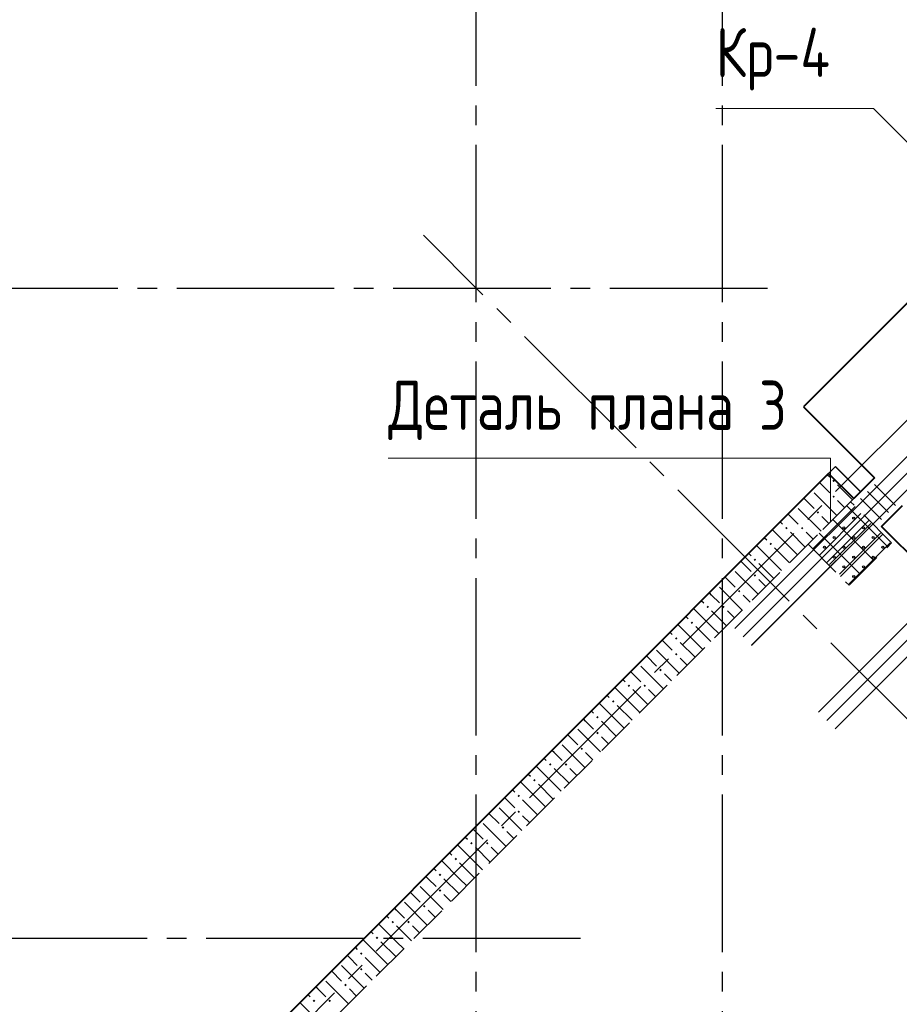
# Model space of a CAD drawing. Header units: millimetres. Extents: x 40580 to 1167576, y -220995 to 81020.
# Tile 170 of 256: x 493201 to 497669, y -109833 to -104833. Entities that reach past the tile are written whole.
import ezdxf

# ---------------------------------------------------------------- set-up
doc = ezdxf.new("R2010")
doc.units = ezdxf.units.MM
for name, pattern in [('______2', [270, 200, -70]), ('______5', [1100, 800, -100, 100, -100]), ('CENTER', [2, 1.25, -0.25, 0.25, -0.25])]:
    doc.linetypes.add(name, pattern=pattern)
for name, color, linetype, lineweight in [('S1 Стержни арматуры фон', 7, 'Continuous', 25), ('Standard', 7, 'Continuous', 25), ('Вспомогательная арматура', 52, 'Continuous', 25), ('ОСИ', 7, 'CENTER', 15), ('Основная', 7, 'Continuous', 40), ('Позиционная метка номер позиции', 7, 'Continuous', 13), ('Поперечное армирование AW фон', 7, 'Continuous', 25), ('Примечания', 7, 'Continuous', 13)]:
    doc.layers.add(name, color=color, linetype=linetype, lineweight=lineweight)
doc.layers.add('ЖБ Стена верхний уровень', color=7, linetype='______2', true_color=0x656565)
doc.styles.add('GOST 2.304', font='isocpeur.ttf', dxfattribs={"width": 0.8})

msp = doc.modelspace()

# ---------------------------------------------------------------- hatches: boundary and pattern name
at = {"layer": 'ЖБ Стена верхний уровень', "linetype": 'Continuous', "lineweight": -3, "transparency": 33554687}
for points in [[(497329.3, -107175.3), (497335.8, -107168.8), (497342.3, -107175.3), (497335.8, -107181.8)], [(497329.3, -107255.3), (497335.8, -107248.8), (497342.3, -107255.3), (497335.8, -107261.8)], [(497249.3, -107335.3), (497255.8, -107328.8), (497262.3, -107335.3), (497255.8, -107341.8)], [(497089.3, -107415.3), (497095.8, -107408.8), (497102.3, -107415.3), (497095.8, -107421.8)], [(497169.3, -107415.3), (497175.8, -107408.8), (497182.3, -107415.3), (497175.8, -107421.8)], [(497009.3, -107495.3), (497015.8, -107488.8), (497022.3, -107495.3), (497015.8, -107501.8)], [(496929.3, -107575.3), (496935.8, -107568.8), (496942.3, -107575.3), (496935.8, -107581.8)], [(496929.3, -107655.3), (496935.8, -107648.8), (496942.3, -107655.3), (496935.8, -107661.8)], [(496849.3, -107735.3), (496855.8, -107728.8), (496862.3, -107735.3), (496855.8, -107741.8)], [(496689.3, -107815.3), (496695.8, -107808.8), (496702.3, -107815.3), (496695.8, -107821.8)], [(496769.3, -107815.3), (496775.8, -107808.8), (496782.3, -107815.3), (496775.8, -107821.8)], [(496609.3, -107895.3), (496615.8, -107888.8), (496622.3, -107895.3), (496615.8, -107901.8)], [(496529.3, -107975.3), (496535.8, -107968.8), (496542.3, -107975.3), (496535.8, -107981.8)], [(496529.3, -108055.3), (496535.8, -108048.8), (496542.3, -108055.3), (496535.8, -108061.8)], [(496449.3, -108135.3), (496455.8, -108128.8), (496462.3, -108135.3), (496455.8, -108141.8)], [(496289.3, -108215.3), (496295.8, -108208.8), (496302.3, -108215.3), (496295.8, -108221.8)], [(496369.3, -108215.3), (496375.8, -108208.8), (496382.3, -108215.3), (496375.8, -108221.8)], [(496209.3, -108295.3), (496215.8, -108288.8), (496222.3, -108295.3), (496215.8, -108301.8)], [(496129.3, -108375.3), (496135.8, -108368.8), (496142.3, -108375.3), (496135.8, -108381.8)], [(496129.3, -108455.3), (496135.8, -108448.8), (496142.3, -108455.3), (496135.8, -108461.8)], [(496049.3, -108535.3), (496055.8, -108528.8), (496062.3, -108535.3), (496055.8, -108541.8)], [(495889.3, -108615.3), (495895.8, -108608.8), (495902.3, -108615.3), (495895.8, -108621.8)], [(495969.3, -108615.3), (495975.8, -108608.8), (495982.3, -108615.3), (495975.8, -108621.8)], [(495809.3, -108695.3), (495815.8, -108688.8), (495822.3, -108695.3), (495815.8, -108701.8)], [(495729.3, -108775.3), (495735.8, -108768.8), (495742.3, -108775.3), (495735.8, -108781.8)], [(495729.3, -108855.3), (495735.8, -108848.8), (495742.3, -108855.3), (495735.8, -108861.8)], [(495649.3, -108935.3), (495655.8, -108928.8), (495662.3, -108935.3), (495655.8, -108941.8)], [(495489.3, -109015.3), (495495.8, -109008.8), (495502.3, -109015.3), (495495.8, -109021.8)], [(495569.3, -109015.3), (495575.8, -109008.8), (495582.3, -109015.3), (495575.8, -109021.8)], [(495409.3, -109095.3), (495415.8, -109088.8), (495422.3, -109095.3), (495415.8, -109101.8)], [(495329.3, -109175.3), (495335.8, -109168.8), (495342.3, -109175.3), (495335.8, -109181.8)], [(495329.3, -109255.3), (495335.8, -109248.8), (495342.3, -109255.3), (495335.8, -109261.8)], [(495249.3, -109335.3), (495255.8, -109328.8), (495262.3, -109335.3), (495255.8, -109341.8)], [(495089.3, -109415.3), (495095.8, -109408.8), (495102.3, -109415.3), (495095.8, -109421.8)], [(495169.3, -109415.3), (495175.8, -109408.8), (495182.3, -109415.3), (495175.8, -109421.8)], [(495009.3, -109495.3), (495015.8, -109488.8), (495022.3, -109495.3), (495015.8, -109501.8)], [(494929.3, -109575.3), (494935.8, -109568.8), (494942.3, -109575.3), (494935.8, -109581.8)], [(494929.3, -109655.3), (494935.8, -109648.8), (494942.3, -109655.3), (494935.8, -109661.8)], [(494849.3, -109735.3), (494855.8, -109728.8), (494862.3, -109735.3), (494855.8, -109741.8)], [(494689.3, -109815.3), (494695.8, -109808.8), (494702.3, -109815.3), (494695.8, -109821.8)], [(494769.3, -109815.3), (494775.8, -109808.8), (494782.3, -109815.3), (494775.8, -109821.8)]]:
    msp.add_hatch(color=7, dxfattribs=at).paths.add_polyline_path(points, flags=16)

# ---------------------------------------------------------------- linework, layer by layer
at = {"color": 7, "linetype": 'Continuous', "lineweight": 25, "transparency": 33554687}
for centre in [(497437.4, -107364), (497387.9, -107413.5), (497486.9, -107413.5), (497338.4, -107463), (497437.4, -107463), (497536.4, -107463), (497288.9, -107512.5), (497387.9, -107512.5), (497486.9, -107512.5), (497585.9, -107512.5), (497338.4, -107562), (497437.4, -107562), (497536.4, -107562), (497387.9, -107611.5), (497486.9, -107611.5), (497437.4, -107661)]:
    msp.add_circle(centre, 5, dxfattribs=at)
at = {"layer": 'S1 Стержни арматуры фон', "color": 7, "linetype": 'Continuous', "lineweight": -3, "transparency": 33554687}
for p, q in [((498203.9, -106555.1), (496833.6, -107925.5)), ((498203.2, -106555.8), (496834.3, -107924.8)), ((498246.4, -106597.5), (496876, -107967.9)), ((498245.7, -106598.2), (496876.7, -107967.2)), ((498288.8, -106639.9), (496918.4, -108010.3)), ((498288.1, -106640.6), (496919.1, -108009.6)), ((498628.2, -106979.3), (497257.8, -108349.7)), ((498627.5, -106980.1), (497258.5, -108349)), ((498670.6, -107021.8), (497300.3, -108392.1)), ((498669.9, -107022.5), (497301, -108391.4)), ((498713.1, -107064.2), (497342.7, -108434.6)), ((498712.4, -107064.9), (497343.4, -108433.9))]:
    msp.add_line(p, q, dxfattribs=at)
at = {"layer": 'Вспомогательная арматура', "color": 7, "linetype": 'Continuous', "lineweight": 25, "transparency": 33554687}
for p, q in [((497474.3, -107341.3), (497265.7, -107549.9)), ((497523.8, -107390.8), (497315.2, -107599.4)), ((497573.3, -107440.3), (497364.7, -107648.9)), ((497622.8, -107489.8), (497414.2, -107698.4))]:
    msp.add_line(p, q, dxfattribs=at)
at = {"layer": 'ЖБ Стена верхний уровень', "color": 251, "linetype": '______2', "lineweight": -3, "true_color": 0x656565, "transparency": 33554687}
for p, q in [((497345.5, -107102.4), (491130, -113317.9)), ((497472.8, -107229.7), (497345.5, -107102.4)), ((491384.6, -113317.9), (497472.8, -107229.7))]:
    msp.add_line(p, q, dxfattribs=at)
at = {"layer": 'ЖБ Стена верхний уровень', "color": 9, "linetype": 'Continuous', "lineweight": -3, "true_color": 0xc7c7c7, "transparency": 33554687}
for p, q in [((497304.2, -107143.7), (497315.8, -107155.3)), ((497435.8, -107195.3), (497344.2, -107103.7)), ((497275.8, -107195.3), (497264.2, -107183.7)), ((497315.8, -107235.3), (497275.8, -107195.3)), ((497355.8, -107195.3), (497431.5, -107271)), ((497435.8, -107195.3), (497471.5, -107231)), ((497235.8, -107235.3), (497351.5, -107351)), ((497184.2, -107263.7), (497235.8, -107315.3)), ((497355.8, -107275.3), (497391.5, -107311)), ((497115.8, -107355.3), (497104.2, -107343.7)), ((497155.8, -107315.3), (497271.5, -107431)), ((497064.2, -107383.7), (497075.8, -107395.3)), ((497155.8, -107395.3), (497115.8, -107355.3)), ((497275.8, -107355.3), (497311.5, -107391)), ((497115.8, -107515.3), (497024.2, -107423.7)), ((497115.8, -107435.3), (497191.5, -107511)), ((497195.8, -107435.3), (497231.5, -107471)), ((496984.2, -107463.7), (496995.8, -107475.3)), ((496904.2, -107543.7), (496915.8, -107555.3)), ((497035.8, -107595.3), (496944.2, -107503.7)), ((497035.8, -107515.3), (497111.5, -107591)), ((497115.8, -107515.3), (497151.5, -107551)), ((496875.8, -107595.3), (496864.2, -107583.7)), ((496915.8, -107635.3), (496875.8, -107595.3)), ((496955.8, -107595.3), (497031.5, -107671)), ((497035.8, -107595.3), (497071.5, -107631)), ((496835.8, -107635.3), (496951.5, -107751)), ((496784.2, -107663.7), (496835.8, -107715.3)), ((496955.8, -107675.3), (496991.5, -107711)), ((496715.8, -107755.3), (496704.2, -107743.7)), ((496755.8, -107715.3), (496871.5, -107831)), ((496664.2, -107783.7), (496675.8, -107795.3)), ((496755.8, -107795.3), (496715.8, -107755.3)), ((496875.8, -107755.3), (496911.5, -107791)), ((496715.8, -107915.3), (496624.2, -107823.7)), ((496715.8, -107835.3), (496791.5, -107911)), ((496795.8, -107835.3), (496831.5, -107871)), ((496584.2, -107863.7), (496595.8, -107875.3)), ((496504.2, -107943.7), (496515.8, -107955.3)), ((496635.8, -107995.3), (496544.2, -107903.7)), ((496635.8, -107915.3), (496711.5, -107991)), ((496715.8, -107915.3), (496751.5, -107951)), ((496475.8, -107995.3), (496464.2, -107983.7)), ((496515.8, -108035.3), (496475.8, -107995.3)), ((496555.8, -107995.3), (496631.5, -108071)), ((496635.8, -107995.3), (496671.5, -108031)), ((496435.8, -108035.3), (496551.5, -108151)), ((496384.2, -108063.7), (496435.8, -108115.3)), ((496555.8, -108075.3), (496591.5, -108111)), ((496315.8, -108155.3), (496304.2, -108143.7)), ((496355.8, -108115.3), (496471.5, -108231)), ((496264.2, -108183.7), (496275.8, -108195.3)), ((496355.8, -108195.3), (496315.8, -108155.3)), ((496475.8, -108155.3), (496511.5, -108191)), ((496315.8, -108315.3), (496224.2, -108223.7)), ((496315.8, -108235.3), (496391.5, -108311)), ((496395.8, -108235.3), (496431.5, -108271)), ((496184.2, -108263.7), (496195.8, -108275.3)), ((496104.2, -108343.7), (496115.8, -108355.3)), ((496235.8, -108395.3), (496144.2, -108303.7)), ((496235.8, -108315.3), (496311.5, -108391)), ((496315.8, -108315.3), (496351.5, -108351)), ((496075.8, -108395.3), (496064.2, -108383.7)), ((496115.8, -108435.3), (496075.8, -108395.3)), ((496155.8, -108395.3), (496231.5, -108471)), ((496235.8, -108395.3), (496271.5, -108431)), ((496035.8, -108435.3), (496151.5, -108551)), ((495984.2, -108463.7), (496035.8, -108515.3)), ((496155.8, -108475.3), (496191.5, -108511)), ((495915.8, -108555.3), (495904.2, -108543.7)), ((495955.8, -108515.3), (496071.5, -108631)), ((495864.2, -108583.7), (495875.8, -108595.3)), ((495955.8, -108595.3), (495915.8, -108555.3)), ((496075.8, -108555.3), (496111.5, -108591)), ((495915.8, -108715.3), (495824.2, -108623.7)), ((495915.8, -108635.3), (495991.5, -108711)), ((495995.8, -108635.3), (496031.5, -108671)), ((495784.2, -108663.7), (495795.8, -108675.3)), ((495704.2, -108743.7), (495715.8, -108755.3)), ((495835.8, -108795.3), (495744.2, -108703.7)), ((495835.8, -108715.3), (495911.5, -108791)), ((495915.8, -108715.3), (495951.5, -108751)), ((495675.8, -108795.3), (495664.2, -108783.7)), ((495715.8, -108835.3), (495675.8, -108795.3)), ((495755.8, -108795.3), (495831.5, -108871)), ((495835.8, -108795.3), (495871.5, -108831)), ((495635.8, -108835.3), (495751.5, -108951)), ((495584.2, -108863.7), (495635.8, -108915.3)), ((495755.8, -108875.3), (495791.5, -108911)), ((495515.8, -108955.3), (495504.2, -108943.7)), ((495555.8, -108915.3), (495671.5, -109031)), ((495464.2, -108983.7), (495475.8, -108995.3)), ((495555.8, -108995.3), (495515.8, -108955.3)), ((495675.8, -108955.3), (495711.5, -108991)), ((495515.8, -109115.3), (495424.2, -109023.7)), ((495515.8, -109035.3), (495591.5, -109111)), ((495595.8, -109035.3), (495631.5, -109071)), ((495384.2, -109063.7), (495395.8, -109075.3)), ((495304.2, -109143.7), (495315.8, -109155.3)), ((495435.8, -109195.3), (495344.2, -109103.7)), ((495435.8, -109115.3), (495511.5, -109191)), ((495515.8, -109115.3), (495551.5, -109151)), ((495275.8, -109195.3), (495264.2, -109183.7)), ((495315.8, -109235.3), (495275.8, -109195.3)), ((495355.8, -109195.3), (495431.5, -109271)), ((495435.8, -109195.3), (495471.5, -109231)), ((495235.8, -109235.3), (495351.5, -109351)), ((495184.2, -109263.7), (495235.8, -109315.3)), ((495355.8, -109275.3), (495391.5, -109311)), ((495115.8, -109355.3), (495104.2, -109343.7)), ((495155.8, -109315.3), (495271.5, -109431)), ((495064.2, -109383.7), (495075.8, -109395.3)), ((495155.8, -109395.3), (495115.8, -109355.3)), ((495275.8, -109355.3), (495311.5, -109391)), ((495115.8, -109515.3), (495024.2, -109423.7)), ((495115.8, -109435.3), (495191.5, -109511)), ((495195.8, -109435.3), (495231.5, -109471)), ((494984.2, -109463.7), (494995.8, -109475.3)), ((494904.2, -109543.7), (494915.8, -109555.3)), ((495035.8, -109595.3), (494944.2, -109503.7)), ((495035.8, -109515.3), (495111.5, -109591)), ((495115.8, -109515.3), (495151.5, -109551)), ((494875.8, -109595.3), (494864.2, -109583.7)), ((494915.8, -109635.3), (494875.8, -109595.3)), ((494955.8, -109595.3), (495031.5, -109671)), ((495035.8, -109595.3), (495071.5, -109631)), ((494835.8, -109635.3), (494951.5, -109751)), ((494784.2, -109663.7), (494835.8, -109715.3)), ((494955.8, -109675.3), (494991.5, -109711)), ((494715.8, -109755.3), (494704.2, -109743.7)), ((494755.8, -109715.3), (494871.5, -109831)), ((494664.2, -109783.7), (494675.8, -109795.3)), ((494755.8, -109795.3), (494715.8, -109755.3)), ((494875.8, -109755.3), (494911.5, -109791)), ((494715.8, -109915.3), (494624.2, -109823.7))]:
    msp.add_line(p, q, dxfattribs=at)
at = {"layer": 'ОСИ', "color": 8, "linetype": '______5', "lineweight": -3, "transparency": 33554687}
for p, q in [((495518.8, -87868.4), (495518.8, -121308.4)), ((496768.8, -87868.4), (496768.8, -121308.4)), ((491123, -113452.2), (499038.3, -105536.9)), ((503332, -114008.1), (495251.9, -105928)), ((496998.8, -106198.4), (488068.3, -106198.4)), ((496048.8, -109498.4), (488068.3, -109498.4))]:
    msp.add_line(p, q, dxfattribs=at)
at = {"layer": 'Основная', "transparency": 33554687}
for p, q in [((498314.3, -105667), (497182.9, -106798.4)), ((497182.9, -106798.4), (497543.5, -107159)), ((497310.2, -107137.8), (492572.5, -111875.4)), ((497437.4, -107265), (497310.2, -107137.8)), ((497543.5, -107159), (497437.4, -107265)), ((497578.9, -107406.5), (497684.9, -107300.4)), ((497861.7, -107689.3), (497578.9, -107406.5))]:
    msp.add_line(p, q, dxfattribs=at)
at = {"layer": 'Позиционная метка номер позиции', "color": 7, "linetype": 'Continuous', "lineweight": 13, "transparency": 33554687}
msp.add_lwpolyline([(502762.9, -111259.3), (502762.9, -110509.3), (497537.3, -105283.7), (496737.3, -105283.7)], dxfattribs=at)
at = {"layer": 'Поперечное армирование AW фон', "color": 7, "linetype": 'Continuous', "lineweight": -3, "transparency": 33554687}
for p, q in [((497543.2, -107194), (497649.9, -107300.7)), ((497507.8, -107229.3), (497614.6, -107336.1)), ((497472.4, -107264.7), (497579.2, -107371.4))]:
    msp.add_line(p, q, dxfattribs=at)
at = {"layer": 'Примечания', "color": 7, "linetype": '______2', "lineweight": 13, "transparency": 33554687}
for p, q in [((497421.3, -107281.2), (497205.6, -107496.8)), ((497629.9, -107489.8), (497421.3, -107281.2)), ((497205.6, -107496.8), (497414.2, -107705.4)), ((497414.2, -107705.4), (497629.9, -107489.8))]:
    msp.add_line(p, q, dxfattribs=at)
at = {"layer": 'Примечания', "color": 252, "linetype": 'Continuous', "lineweight": 13, "true_color": 0x8f8f8f, "transparency": 33554687}
for p, q in [((497355.8, -107395.3), (497445.6, -107305.5)), ((497401.5, -107301), (497495.8, -107395.3)), ((497229.9, -107521.1), (497355.8, -107395.3)), ((497299.9, -107591.1), (497495.8, -107395.3)), ((497331.5, -107371), (497355.8, -107395.3)), ((497355.8, -107395.3), (497540.1, -107579.6)), ((497495.8, -107395.3), (497515.6, -107375.5)), ((497495.8, -107395.3), (497610.1, -107509.6)), ((497261.5, -107441), (497470.1, -107649.6)), ((497369.9, -107661.1), (497585.6, -107445.5))]:
    msp.add_line(p, q, dxfattribs=at)
at = {"layer": 'Примечания', "color": 7, "linetype": 'Continuous', "lineweight": 13, "transparency": 33554687}
msp.add_lwpolyline([(495072.7, -107059.4), (497319.9, -107059.4), (497319.9, -107382.5)], dxfattribs=at)

# ---------------------------------------------------------------- texts
at = {"layer": 'Standard', "color": 7, "linetype": 'Continuous', "lineweight": 25, "transparency": 33554687, "insert": (496737.3, -105192.1), "char_height": 250, "width": 728.943, "attachment_point": 7, "style": 'GOST 2.304'}
msp.add_mtext('Кр-4', dxfattribs=at)
at = {"layer": 'Примечания', "color": 7, "linetype": 'Continuous', "lineweight": 25, "transparency": 33554687, "insert": (495072.7, -106967.7), "char_height": 250, "width": 2132.452, "attachment_point": 7, "style": 'GOST 2.304'}
msp.add_mtext('Деталь\\~плана\\~3', dxfattribs=at)

doc.saveas('drawing.dxf')
